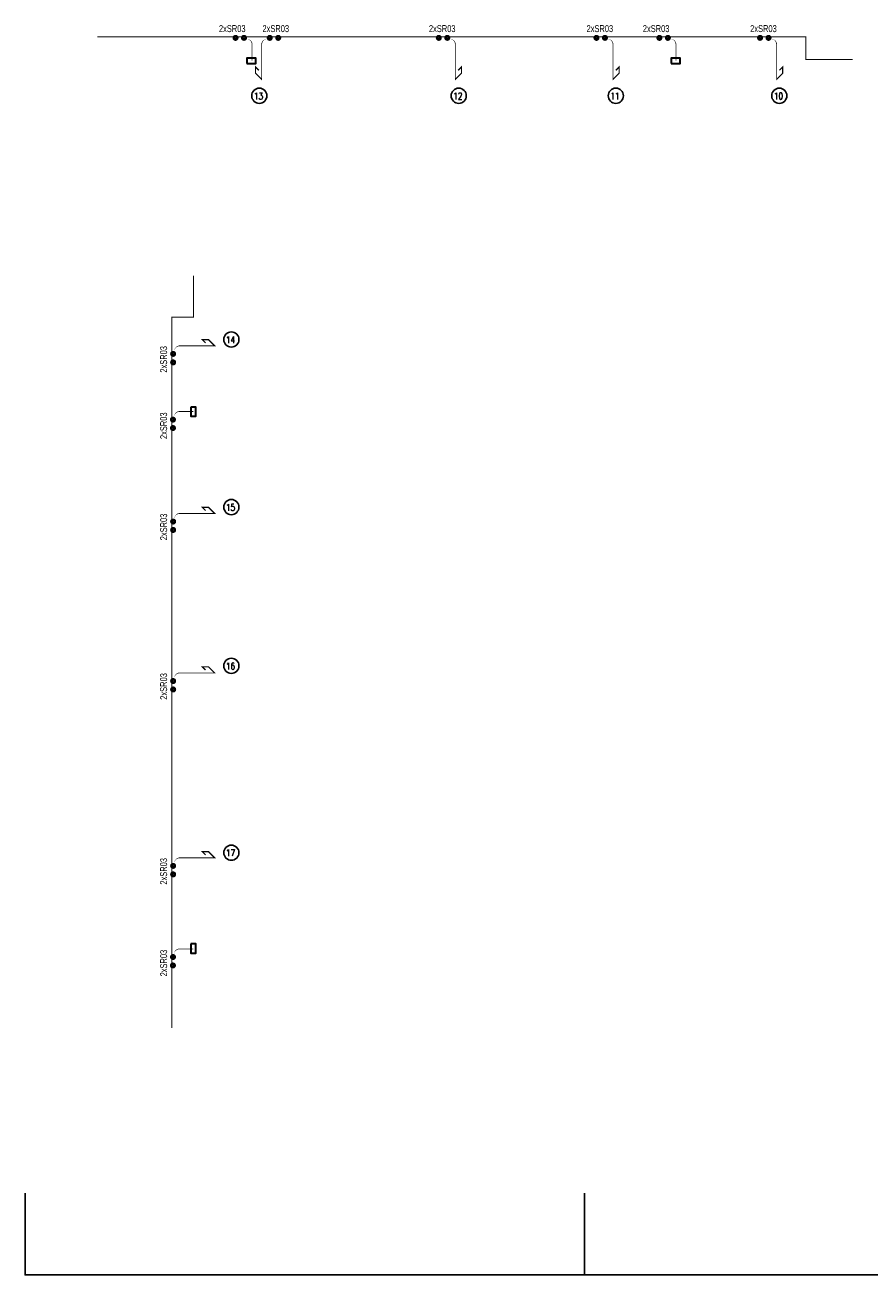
# Model space of a CAD drawing. Header units: millimetres. Extents: x 434746 to 672760, y -61647 to 206428.
# Tile 1 of 24: x 463889 to 495613, y -61647 to -14710. Entities that reach past the tile are written whole.
import ezdxf

# ---------------------------------------------------------------- set-up
doc = ezdxf.new("R2010")
doc.units = ezdxf.units.MM
for name, color, linetype, lineweight in [('E-hromosvody', 240, 'Continuous', 30), ('E-uzemneni_vnejsi', 240, 'Continuous', 30), ('Popis1', 7, 'Continuous', 25)]:
    doc.layers.add(name, color=color, linetype=linetype, lineweight=lineweight)
doc.styles.add('ROMANS', font='romans.shx', dxfattribs={"width": 0.8, "height": 125})

msp = doc.modelspace()

# ---------------------------------------------------------------- linework, layer by layer
at = {"layer": 'E-hromosvody', "lineweight": -3}
for centre in [(472686, -17367, 0), (480172, -17367, 0), (486070, -17367, 0), (492208, -17367, 0), (471636, -26520, 0), (471636, -32812, 0), (471636, -38773, 0), (471636, -45790, 0)]:
    msp.add_circle(centre, 285, dxfattribs=at)
at = {"layer": 'E-uzemneni_vnejsi', "color": 5, "ltscale": 100, "const_width": 40.5}
for points in [[(466604, -15157), (493207, -15157), (493207, -16002), (494963, -16002)], [(470218, -24121), (470218, -25681), (469401, -25681), (469401, -52375)]]:
    msp.add_lwpolyline(points, dxfattribs=at)
at = {"layer": 'E-uzemneni_vnejsi', "linetype": 'ByBlock', "ltscale": 3}
for points in [[(471650, -15233, 0, 0, 0), (472204, -15233, 0, 31.5, -0.414214), (472414, -15443, 31.5, 31.5, 0), (472414, -16052, 31.5, 31.5, 0)], [(473537, -15233, 0, 0, 0), (472984, -15233, 0, 31.5, 0.414214), (472774, -15443, 31.5, 31.5, 0), (472774, -16750, 46.3, 46.3, 0), (472543, -16519, 46.3, 46.3, 0), (472543, -16288, 46.3, 46.3, 0), (472666, -16411, 46.3, 46.3, 0)], [(479283, -15233, 0, 0, 0), (479836, -15233, 0, 31.5, -0.414214), (480046, -15443, 31.5, 31.5, 0), (480046, -16750, 46.3, 46.3, 0), (480277, -16519, 46.3, 46.3, 0), (480277, -16288, 46.3, 46.3, 0), (480154, -16411, 46.3, 46.3, 0)], [(485201, -15233, 0, 0, 0), (485755, -15233, 0, 31.5, -0.414214), (485965, -15443, 31.5, 31.5, 0), (485965, -16750, 46.3, 46.3, 0), (486196, -16519, 46.3, 46.3, 0), (486196, -16288, 46.3, 46.3, 0), (486072, -16411, 46.3, 46.3, 0)], [(487565, -15233, 0, 0, 0), (488118, -15233, 0, 31.5, -0.414214), (488328, -15443, 31.5, 31.5, 0), (488328, -16052, 31.5, 31.5, 0)], [(491343, -15233, 0, 0, 0), (491896, -15233, 0, 31.5, -0.414214), (492106, -15443, 31.5, 31.5, 0), (492106, -16750, 46.3, 46.3, 0), (492337, -16519, 46.3, 46.3, 0), (492337, -16288, 46.3, 46.3, 0), (492214, -16411, 46.3, 46.3, 0)], [(469491, -27520, 0, 0, 0), (469491, -26967, 0, 31.5, -0.414214), (469701, -26757, 31.5, 31.5, 0), (471008, -26757, 46.3, 46.3, 0), (470777, -26526, 46.3, 46.3, 0), (470546, -26526, 46.3, 46.3, 0), (470669, -26649, 46.3, 46.3, 0)], [(469483, -29988, 0, 0, 0), (469483, -29434, 0, 31.5, -0.414214), (469693, -29224, 31.5, 31.5, 0), (470210, -29224, 31.5, 31.5, 0)], [(469491, -33815, 0, 0, 0), (469491, -33262, 0, 31.5, -0.414214), (469701, -33052, 31.5, 31.5, 0), (471008, -33052, 46.3, 46.3, 0), (470777, -32821, 46.3, 46.3, 0), (470546, -32821, 46.3, 46.3, 0), (470669, -32944, 46.3, 46.3, 0)], [(469491, -39803, 0, 0, 0), (469491, -39250, 0, 31.5, -0.414214), (469701, -39040, 31.5, 31.5, 0), (471008, -39040, 46.3, 46.3, 0), (470777, -38809, 46.3, 46.3, 0), (470546, -38809, 46.3, 46.3, 0), (470669, -38932, 46.3, 46.3, 0)], [(469491, -46745, 0, 0, 0), (469491, -46192, 0, 31.5, -0.414214), (469701, -45982, 31.5, 31.5, 0), (471008, -45982, 46.3, 46.3, 0), (470777, -45751, 46.3, 46.3, 0), (470546, -45751, 46.3, 46.3, 0), (470669, -45874, 46.3, 46.3, 0)], [(469483, -50166, 0, 0, 0), (469483, -49613, 0, 31.5, -0.414214), (469693, -49403, 31.5, 31.5, 0), (470210, -49403, 31.5, 31.5, 0)]]:
    msp.add_lwpolyline(points, format="xyseb", dxfattribs=at)
at = {"layer": 'E-uzemneni_vnejsi', "ltscale": 3, "const_width": 106}
for points in [[(471793, -15253, 1), (471793, -15133, 1)], [(472111, -15253, 1), (472111, -15133, 1)], [(473077, -15253, -1), (473077, -15133, -1)], [(473395, -15253, -1), (473395, -15133, -1)], [(479425, -15253, 1), (479425, -15133, 1)], [(479743, -15253, 1), (479743, -15133, 1)], [(485344, -15253, 1), (485344, -15133, 1)], [(485662, -15253, 1), (485662, -15133, 1)], [(487707, -15253, 1), (487707, -15133, 1)], [(488025, -15253, 1), (488025, -15133, 1)], [(491485, -15253, 1), (491485, -15133, 1)], [(491803, -15253, 1), (491803, -15133, 1)], [(469511, -27060, 1), (469391, -27060, 1)], [(469511, -27378, 1), (469391, -27378, 1)], [(469503, -29527, 1), (469383, -29527, 1)], [(469503, -29845, 1), (469383, -29845, 1)], [(469511, -33355, 1), (469391, -33355, 1)], [(469511, -33672, 1), (469391, -33672, 1)], [(469511, -39343, 1), (469391, -39343, 1)], [(469511, -39661, 1), (469391, -39661, 1)], [(469511, -46285, 1), (469391, -46285, 1)], [(469511, -46603, 1), (469391, -46603, 1)], [(469503, -49706, 1), (469383, -49706, 1)], [(469503, -50024, 1), (469383, -50024, 1)]]:
    msp.add_lwpolyline(points, format="xyb", close=True, dxfattribs=at)
at = {"layer": 'E-uzemneni_vnejsi', "color": 116, "lineweight": 35}
for points in [[(472215, -16151), (472557, -16151), (472557, -15956), (472215, -15956), (472215, -16151)], [(488148, -16151), (488490, -16151), (488490, -15956), (488148, -15956), (488148, -16151)], [(470111, -29057), (470111, -29399), (470306, -29399), (470306, -29057), (470111, -29057)], [(470111, -49215), (470111, -49557), (470306, -49557), (470306, -49215), (470111, -49215)]]:
    msp.add_lwpolyline(points, dxfattribs=at)
at = {"layer": 'E-uzemneni_vnejsi', "color": 0, "lineweight": -3}
for points in [[(484889, -61647), (463889, -61647), (463889, -58571)], [(505889, -61647), (484889, -61647), (484889, -58571)]]:
    msp.add_lwpolyline(points, dxfattribs=at)

# ---------------------------------------------------------------- texts
at = {"layer": 'E-hromosvody', "lineweight": -3, "style": 'ROMANS', "width": 0.8}
for s, p in [('13', (472482, -17502, 0)), ('12', (479968, -17502, 0)), ('11', (485866, -17502, 0)), ('10', (492004, -17502, 0)), ('14', (471432, -26655, 0)), ('15', (471432, -32947, 0)), ('16', (471432, -38908, 0)), ('17', (471432, -45925, 0))]:
    msp.add_text(s, height=250.5, dxfattribs=at).set_placement(p)
at = {"layer": 'Popis1', "ltscale": 0.2, "width": 0.8}
for p in [(471170, -14977, 0), (472804, -14977, 0), (479053, -14977, 0), (484971, -14977, 0), (487084, -14977, 0), (491113, -14977, 0)]:
    msp.add_text('2xSR03', height=262.5, dxfattribs=at).set_placement(p)
for p in [(469224, -27764, 0), (469224, -30257, 0), (469224, -34058, 0), (469224, -40046, 0), (469224, -46989, 0), (469224, -50435, 0)]:
    msp.add_text('2xSR03', height=262.5, rotation=90, dxfattribs=at).set_placement(p)

doc.saveas('drawing.dxf')
